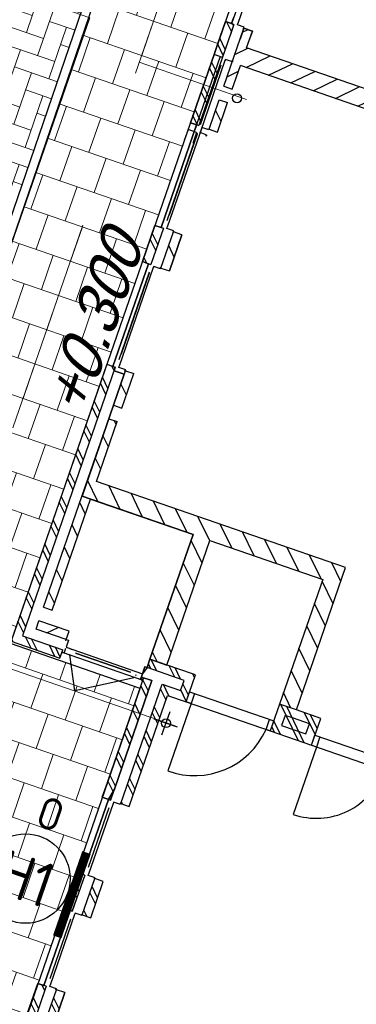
# Model space of a CAD drawing. Header units: metres. Extents: x 128615 to 129083, y 455669 to 456034.
# Tile 12 of 158: x 128731.72 to 128735.49, y 455835.78 to 455846.8. Entities that reach past the tile are written whole.
import ezdxf
from ezdxf.enums import TextEntityAlignment as Align

# ---------------------------------------------------------------- set-up
doc = ezdxf.new("R2010")
doc.units = ezdxf.units.M
doc.linetypes.add('RI-AWZI_TERREINRIOLERING', pattern=[19.8, 6, -1.8, 2.4, -1.8, 1.8, -1.8, 2.4, -1.8])
for name, color, linetype in [('B-ME-IE-VERLICHTING-G', 1, 'Continuous'), ('B-XX-GR-GRAS-G', 90, 'Continuous'), ('B-XX-OG-BEBOUWING-G', 1, 'Continuous'), ('B-XX-VH-KANTVERHARDING-G', 60, 'Continuous')]:
    doc.layers.add(name, color=color, linetype=linetype)
for name, color, linetype, lineweight in [('B-WE-OG-HOOGTELIJN-G', 7, 'Continuous', 18), ('B-XX-RI-AWZI_TERREINRIOLERING-G', 10, 'RI-AWZI_TERREINRIOLERING', 18), ('B-XX-VH-BESTRATING-V', 1, 'Continuous', 18)]:
    doc.layers.add(name, color=color, linetype=linetype, lineweight=lineweight)
doc.styles.add('BURO-018', font='Isocp.shx', dxfattribs={"height": 360})
doc.styles.add('BURO-025', font='Isocp.shx', dxfattribs={"height": 500})
doc.styles.add('TAUW-ISOCP', font='tcb_isocp.shx')

# ---------------------------------------------------------------- blocks, each defined once
blk = doc.blocks.new('E00172')
at = {"color": 0, "linetype": 'Continuous', "const_width": 0.5}
blk.add_lwpolyline([(-2.5, 0.75), (2.5, 0.75)], dxfattribs=at)
at = {"color": 0, "linetype": 'Continuous'}
blk.add_circle((0, 3.5), 2.5, dxfattribs=at)
at = {"color": 0, "linetype": 'Continuous', "style": 'BURO-018'}
for tag, p in [('E_GKAST', (0, 11.5)), ('E_GROEP', (0, 8.5)), ('E_SGROEP', (4.5, 8.5)), ('E_ARMCODE', (0, 3.5)), ('E_SLET', (4.5, 2.5))]:
    blk.add_attdef(tag, text='', height=1.8, dxfattribs=at).set_placement(p, align=Align.MIDDLE)

msp = doc.modelspace()

# ---------------------------------------------------------------- hatches: boundary and pattern name
at = {"layer": 'B-XX-GR-GRAS-G'}
h = msp.add_hatch(dxfattribs=at)
h.set_pattern_fill('AR-SAND', color=256, scale=0.02, angle=-116.5633, style=0)
h.set_pattern_definition([(18.4066, (128738.9979, 455858.1423), (0.289943, 0.935446), [0, -0.77216, 0, -0.8636, 0, -0.8255]), (348.4066, (128738.9979, 455858.1423), (1.318547, 1.060694), [0, -0.41656, 0, -0.69596, 0, -0.2667]), (308.4066, (128738.40746, 455858.3467), (1.495894, -0.514766), [0, -0.254, 0, -0.9144, 0, -1.1938]), (298.4066, (128738.4075, 455858.3467), (1.588946, -0.078203), [0, -0.127, 0, -0.59944, 0, -0.6858])])
edge = h.paths.add_edge_path()
edge.add_line((128718.474, 455835.568), (128718.71, 455835.486))
edge.add_line((128718.71, 455835.486), (128719.857, 455838.8))
edge.add_line((128719.857, 455838.8), (128719.86, 455838.809))
edge.add_line((128719.86, 455838.809), (128728.618, 455835.809))
edge.add_line((128728.618, 455835.809), (128727.707, 455833.151))
edge.add_line((128727.707, 455833.151), (128743.747, 455827.609))
edge.add_line((128743.747, 455827.609), (128743.845, 455827.893))
edge.add_line((128743.845, 455827.893), (128753.177, 455824.666))
edge.add_line((128753.177, 455824.666), (128751.207, 455818.976))
edge.add_line((128751.207, 455818.976), (128750.943, 455819.067))
edge.add_line((128750.943, 455819.067), (128752.762, 455824.321))
edge.add_line((128752.762, 455824.321), (128743.943, 455827.374))
edge.add_line((128743.943, 455827.374), (128741.56, 455820.501))
edge.add_line((128741.56, 455820.501), (128737.241, 455821.982))
edge.add_line((128737.241, 455821.982), (128716.585, 455830.861))
edge.add_line((128716.585, 455830.861), (128714.691, 455833.452))
edge.add_line((128714.691, 455833.452), (128715.763, 455836.506))
edge = h.paths.add_edge_path(flags=16)
edge.add_arc((128736.054, 455824.664), 0.244, 105.9066, 215.9066, ccw=False)
edge.add_arc((128736.184, 455825.042), 0.244, 105.9066, 215.9066, ccw=False)
edge.add_arc((128736.315, 455825.42), 0.244, 105.9066, 215.9066, ccw=False)
edge.add_arc((128736.446, 455825.798), 0.244, 105.9066, 215.9066, ccw=False)
edge.add_arc((128736.577, 455826.176), 0.244, 105.9066, 215.9066, ccw=False)
edge.add_arc((128736.694, 455826.468), 0.192, 87.0409, 197.0409, ccw=False)
edge.add_arc((128736.847, 455826.462), 0.244, 15.9066, 125.9066, ccw=False)
edge.add_arc((128737.225, 455826.331), 0.244, 15.9066, 125.9066, ccw=False)
edge.add_arc((128737.603, 455826.2), 0.244, 15.9066, 125.9066, ccw=False)
edge.add_arc((128737.981, 455826.069), 0.244, 15.9066, 125.9066, ccw=False)
edge.add_arc((128738.359, 455825.938), 0.244, 15.9066, 125.9066, ccw=False)
edge.add_arc((128738.737, 455825.808), 0.244, 15.9066, 125.9066, ccw=False)
edge.add_arc((128739.115, 455825.677), 0.244, 15.9066, 125.9066, ccw=False)
edge.add_arc((128739.493, 455825.546), 0.244, 15.9066, 125.9066, ccw=False)
edge.add_arc((128739.871, 455825.415), 0.244, 15.9066, 125.9066, ccw=False)
edge.add_arc((128740.249, 455825.284), 0.244, 15.9066, 125.9066, ccw=False)
edge.add_arc((128740.617, 455825.151), 0.24, 13.585, 123.585, ccw=False)
edge.add_arc((128740.812, 455824.966), 0.244, -29.0934, 80.9066, ccw=False)
edge.add_arc((128740.987, 455824.606), 0.244, -29.0934, 80.9066, ccw=False)
edge.add_arc((128741.143, 455824.254), 0.24, -33.733, 76.267, ccw=False)
edge.add_arc((128741.2, 455823.923), 0.244, -55.8615, 54.1385, ccw=False)
edge.add_arc((128741.194, 455823.523), 0.244, -55.8615, 54.1385, ccw=False)
edge.add_arc((128741.151, 455823.159), 0.241, -67.9651, 42.0349, ccw=False)
edge.add_arc((128741.063, 455822.909), 0.181, -101.4981, 8.5019, ccw=False)
edge.add_arc((128740.883, 455822.929), 0.244, 195.9066, 305.9066, ccw=False)
edge.add_arc((128740.505, 455823.06), 0.244, 195.9066, 305.9066, ccw=False)
edge.add_arc((128740.127, 455823.191), 0.244, 195.9066, 305.9066, ccw=False)
edge.add_arc((128739.75, 455823.322), 0.244, 195.9066, 305.9066, ccw=False)
edge.add_arc((128739.372, 455823.452), 0.244, 195.9066, 305.9066, ccw=False)
edge.add_arc((128738.994, 455823.583), 0.244, 195.9066, 305.9066, ccw=False)
edge.add_arc((128738.616, 455823.714), 0.244, 195.9066, 305.9066, ccw=False)
edge.add_arc((128738.238, 455823.845), 0.244, 195.9066, 305.9066, ccw=False)
edge.add_arc((128737.86, 455823.976), 0.244, 195.9066, 305.9066, ccw=False)
edge.add_arc((128737.482, 455824.107), 0.244, 195.9066, 305.9066, ccw=False)
edge.add_arc((128737.104, 455824.237), 0.244, 195.9066, 305.9066, ccw=False)
edge.add_arc((128736.726, 455824.368), 0.244, 195.9066, 305.9066, ccw=False)
edge.add_arc((128736.348, 455824.499), 0.244, 195.9066, 305.9066, ccw=False)
edge.add_arc((128736.015, 455824.567), 0.166, 195.9066, 305.9066, ccw=False)
at = {"layer": 'B-XX-OG-BEBOUWING-G'}
h = msp.add_hatch(dxfattribs=at)
h.set_pattern_fill('T,_O', color=256, scale=0.059852, angle=-19.0934)
h.set_pattern_definition([(25.9066, (128737.31103, 455846.29291), (-0.081718, 0.168243), [])])
h.paths.add_polyline_path([(128739.654, 455844.4), (128739.22, 455843.146), (128739.418, 455843.077), (128740.955, 455847.518), (128739.871, 455847.893), (128739.802, 455847.695), (128740.688, 455847.389), (128739.722, 455844.598), (128734.264, 455846.488), (128734.33, 455846.676), (128734.235, 455846.709), (128734.01, 455846.058), (128734.104, 455846.026), (128734.196, 455846.29)])
h = msp.add_hatch(dxfattribs=at)
h.set_pattern_fill('10300013,O', color=256, scale=99.753937, angle=160.9066)
h.set_pattern_definition([(295.907, (128733.87932, 455846.19862), (0.17946, 0.087166), []), (295.907, (128733.94598, 455846.17555), (0.17946, 0.087166), [])])
h.paths.add_polyline_path([(128733.636, 455845.649), (128733.731, 455845.617), (128734.122, 455846.748), (128734.028, 455846.781)])
h = msp.add_hatch(dxfattribs=at)
h.set_pattern_fill('T,_O', color=256, scale=0.059852, angle=250.9066)
h.set_pattern_definition([(295.91, (128733.94803, 455845.7262), (0.16824, 0.08172), [])])
h.paths.add_polyline_path([(128734.052, 455845.875), (128733.958, 455845.907), (128733.844, 455845.578), (128733.938, 455845.545)])
h = msp.add_hatch(dxfattribs=at)
h.set_pattern_fill('10300013,O', color=256, scale=99.753937, angle=160.9066)
h.set_pattern_definition([(295.91, (128733.2153, 455844.2803), (0.17946, 0.08717), []), (295.91, (128733.28195, 455844.25723), (0.17946, 0.08717), [])])
h.paths.add_polyline_path([(128733.098, 455844.094), (128733.192, 455844.061), (128733.333, 455844.467), (128733.238, 455844.499)])
h = msp.add_hatch(dxfattribs=at)
h.set_pattern_fill('T,_O', color=256, scale=0.059852, angle=70.9066)
h.set_pattern_definition([(115.91, (128733.42268, 455844.20852), (-0.16824, -0.08172), [])])
h.paths.add_polyline_path([(128733.305, 455844.022), (128733.4, 455843.99), (128733.54, 455844.395), (128733.446, 455844.428)])
h = msp.add_hatch(dxfattribs=at)
h.set_pattern_fill('10300013,O', color=256, scale=99.753937, angle=160.9066)
h.set_pattern_definition([(295.907, (128732.43651, 455841.2986), (0.179459, 0.087166), []), (295.907, (128732.50317, 455841.27552), (0.179459, 0.087166), [])])
h.paths.add_polyline_path([(128731.753, 455839.904), (128732.794, 455842.911), (128732.7, 455842.944), (128731.626, 455839.843), (128732.173, 455839.653), (128732.206, 455839.748)])
h = msp.add_hatch(dxfattribs=at)
h.set_pattern_fill('T,_O', color=256, scale=0.059852, angle=250.9066)
h.set_pattern_definition([(295.91, (128732.88754, 455842.66256), (0.16824, 0.08172), [])])
h.paths.add_polyline_path([(128733.002, 455842.839), (128732.907, 455842.872), (128732.774, 455842.486), (128732.868, 455842.453)])
h = msp.add_hatch(dxfattribs=at)
h.set_pattern_fill('T,_O', color=256, scale=0.059852, angle=70.9066)
h.set_pattern_definition([(115.907, (128733.77201, 455840.70436), (-0.168243, -0.081718), [])])
h.paths.add_polyline_path([(128731.99, 455840.223), (128732.085, 455840.191), (128732.515, 455841.435), (128733.665, 455841.037), (128733.182, 455839.642), (128733.371, 455839.576), (128733.854, 455840.972), (128735.117, 455840.534), (128734.634, 455839.139), (128734.823, 455839.074), (128735.374, 455840.667), (128732.584, 455841.633), (128732.816, 455842.302), (128732.721, 455842.335), (128732.486, 455841.656)])
h = msp.add_hatch(dxfattribs=at)
h.set_pattern_fill('T,_O', color=256, scale=0.059852, angle=160.9066)
h.set_pattern_definition([(205.91, (128732.09154, 455839.96654), (0.08172, -0.16824), [])])
h.paths.add_polyline_path([(128731.938, 455840.072), (128731.906, 455839.978), (128732.245, 455839.861), (128732.278, 455839.955)])
h = msp.add_hatch(dxfattribs=at)
h.set_pattern_fill('10300013,O', color=256, scale=99.753937, angle=340.9066)
h.set_pattern_definition([(115.907, (128733.16943, 455838.7806), (-0.17946, -0.087166), []), (115.907, (128733.10278, 455838.80368), (-0.17946, -0.087166), [])])
h.paths.add_polyline_path([(128733.38, 455839.236), (128733.587, 455839.164), (128733.692, 455839.465), (128733.484, 455839.537), (128733.182, 455839.642), (128733.15, 455839.547), (128733.565, 455839.404), (128733.525, 455839.291), (128733.318, 455839.363), (128732.855, 455838.024), (128732.949, 455837.991)])
h = msp.add_hatch(dxfattribs=at)
h.set_pattern_fill('10300013,O', color=256, scale=99.753937, angle=160.9066)
h.set_pattern_definition([(295.907, (128732.92616, 455838.7487), (0.17946, 0.087166), []), (295.907, (128732.99281, 455838.72563), (0.17946, 0.087166), [])])
h.paths.add_polyline_path([(128732.647, 455838.096), (128732.742, 455838.063), (128733.205, 455839.402), (128733.111, 455839.434)])
h = msp.add_hatch(dxfattribs=at)
h.set_pattern_fill('10300013,O', color=256, scale=99.753937, angle=340.9066)
h.set_pattern_definition([(115.907, (128734.81293, 455838.90841), (-0.17946, -0.08717), []), (115.907, (128734.74627, 455838.93148), (-0.17946, -0.08717), [])])
h.paths.add_polyline_path([(128735.096, 455838.979), (128734.823, 455839.074), (128734.634, 455839.139), (128734.53, 455838.838), (128734.992, 455838.678)])
h = msp.add_hatch(dxfattribs=at)
h.set_pattern_fill('10300013,O', color=256, scale=99.753937, angle=160.9066)
h.set_pattern_definition([(295.91, (128732.33391, 455837.03777), (0.17946, 0.08717), []), (295.91, (128732.40057, 455837.0147), (0.17946, 0.08717), [])])
h.paths.add_polyline_path([(128732.217, 455836.851), (128732.311, 455836.819), (128732.451, 455837.224), (128732.357, 455837.257)])
h = msp.add_hatch(dxfattribs=at)
h.set_pattern_fill('10300013,O', color=256, scale=99.753937, angle=160.9066)
h.set_pattern_definition([(295.91, (128732.5413, 455836.96598), (0.17946, 0.08717), []), (295.91, (128732.60795, 455836.9429), (0.17946, 0.08717), [])])
h.paths.add_polyline_path([(128732.424, 455836.78), (128732.518, 455836.747), (128732.659, 455837.152), (128732.564, 455837.185)])
h = msp.add_hatch(dxfattribs=at)
h.set_pattern_fill('10300013,O', color=256, scale=99.753937, angle=340.9066)
h.set_pattern_definition([(115.91, (128731.9032, 455835.79346), (-0.17946, -0.08717), []), (115.91, (128731.83654, 455835.81653), (-0.17946, -0.08717), [])])
h.paths.add_polyline_path([(128731.786, 455835.607), (128731.88, 455835.574), (128732.02, 455835.98), (128731.926, 455836.012)])
h = msp.add_hatch(dxfattribs=at)
h.set_pattern_fill('10300013,O', color=256, scale=99.753937, angle=160.9066)
h.set_pattern_definition([(295.91, (128732.11058, 455835.72167), (0.17946, 0.08717), []), (295.91, (128732.17723, 455835.6986), (0.17946, 0.08717), [])])
h.paths.add_polyline_path([(128731.993, 455835.535), (128732.088, 455835.503), (128732.228, 455835.908), (128732.134, 455835.941)])
at = {"layer": 'B-XX-VH-BESTRATING-V'}
h = msp.add_hatch(dxfattribs=at)
h.set_pattern_fill('BRICK', color=256, scale=0.033071, angle=-116.5097)
h.set_pattern_definition([(340.90658, (128781.00315, 455850.76689), (0.06869295, 0.19844713), []), (70.9066, (128781.00315, 455850.7669), (-0.3968943, 0.1373859), [0.21, -0.21]), (70.9066, (128781.2016, 455850.6982), (-0.3968943, 0.1373859), [-0.21, 0.21])])
edge = h.paths.add_edge_path()
edge.add_line((128831.613, 455838.835), (128839.065, 455860.49))
edge.add_line((128839.065, 455860.49), (128836.303, 455861.441))
edge.add_line((128836.303, 455861.441), (128833.542, 455862.392))
edge.add_arc((128834.295, 455864.408), 2.151, 165.7586, 249.5103, ccw=False)
edge.add_line((128832.209, 455864.937), (128832.723, 455866.363))
edge.add_line((128832.723, 455866.363), (128829.531, 455867.496))
edge.add_line((128829.531, 455867.496), (128825.779, 455865.69))
edge.add_line((128825.779, 455865.69), (128824.189, 455861.229))
edge.add_line((128824.189, 455861.229), (128829.348, 455859.412))
edge.add_arc((128828.682, 455857.538), 1.989, -20.1607, 70.44, ccw=False)
edge.add_line((128830.549, 455856.852), (128825.086, 455841.07))
edge.add_arc((128820.6, 455842.519), 4.713, 246.4303, 342.0979, ccw=False)
edge.add_line((128818.716, 455838.199), (128794.989, 455846.459))
edge.add_line((128794.989, 455846.459), (128740.444, 455865.383))
edge.add_arc((128742.738, 455872.105), 7.103, 156.7496, 251.1612, ccw=False)
edge.add_line((128736.212, 455874.909), (128740.849, 455888.448))
edge.add_arc((128747.419, 455885.784), 7.089, 110.5043, 157.9322, ccw=False)
edge.add_line((128744.936, 455892.424), (128746.056, 455895.66))
edge.add_line((128746.056, 455895.66), (128750.966, 455893.96))
edge.add_line((128750.966, 455893.96), (128752.528, 455898.542))
edge.add_line((128752.528, 455898.542), (128752.015, 455900.356))
edge.add_line((128752.015, 455900.356), (128751.977, 455900.345))
edge.add_line((128751.977, 455900.345), (128751.013, 455903.819))
edge.add_line((128751.013, 455903.819), (128743.304, 455906.535))
edge.add_line((128743.304, 455906.535), (128719.893, 455838.903))
edge.add_line((128719.893, 455838.903), (128720.271, 455838.773))
edge.add_line((128720.271, 455838.773), (128743.55, 455906.025))
edge.add_line((128743.55, 455906.025), (128750.683, 455903.511))
edge.add_line((128750.683, 455903.511), (128752.109, 455898.553))
edge.add_line((128752.109, 455898.553), (128750.717, 455894.47))
edge.add_line((128750.717, 455894.47), (128745.809, 455896.169))
edge.add_line((128745.809, 455896.169), (128744.619, 455892.73))
edge.add_arc((128747.419, 455885.784), 7.489, 111.9598, 158.0178)
edge.add_line((128740.474, 455888.587), (128735.652, 455874.508))
edge.add_arc((128742.711, 455872.076), 7.467, 160.9871, 251.2737)
edge.add_line((128740.314, 455865.005), (128794.857, 455846.082))
edge.add_line((128794.857, 455846.082), (128818.571, 455837.825))
edge.add_arc((128820.6, 455842.519), 5.113, 246.622, 342.0506)
edge.add_line((128825.465, 455840.943), (128830.926, 455856.718))
edge.add_arc((128828.682, 455857.538), 2.389, 339.9319, 430.4538)
edge.add_line((128829.481, 455859.789), (128824.701, 455861.473))
edge.add_line((128824.701, 455861.473), (128826.102, 455865.405))
edge.add_line((128826.102, 455865.405), (128829.46, 455867.096))
edge.add_line((128829.46, 455867.096), (128832.211, 455866.121))
edge.add_line((128832.211, 455866.121), (128831.827, 455865.055))
edge.add_arc((128834.295, 455864.408), 2.551, 165.3042, 249.632)
edge.add_line((128833.407, 455862.016), (128838.557, 455860.242))
edge.add_line((128838.557, 455860.242), (128831.232, 455838.958))
edge.add_arc((128836.451, 455837.356), 5.459, 162.9327, 251.6884)
edge.add_line((128834.736, 455832.173), (128868.21, 455820.559))
edge.add_arc((128870.243, 455825.376), 5.228, 247.1139, 340.4611)
edge.add_line((128875.17, 455823.627), (128882.591, 455844.78))
edge.add_arc((128880.205, 455845.695), 2.555, 339.0051, 400.5812)
edge.add_line((128882.146, 455847.357), (128879.182, 455850.986))
edge.add_line((128879.182, 455850.986), (128886.246, 455856.958))
edge.add_arc((128882.773, 455860.678), 5.089, 313.0387, 342.062)
edge.add_line((128887.615, 455859.11), (128893.018, 455874.516))
edge.add_arc((128882.872, 455877.759), 10.652, 342.2738, 419.2905)
edge.add_line((128888.312, 455886.917), (128886.215, 455887.873))
edge.add_line((128886.215, 455887.873), (128886.109, 455887.478))
edge.add_line((128886.109, 455887.478), (128888.175, 455886.527))
edge.add_arc((128882.886, 455877.76), 10.239, -17.7233, 58.9001, ccw=False)
edge.add_line((128892.639, 455874.643), (128887.236, 455859.238))
edge.add_arc((128882.773, 455860.678), 4.689, 313.1288, 342.1209, ccw=False)
edge.add_line((128885.979, 455857.255), (128883.173, 455854.826))
edge.add_line((128883.173, 455854.826), (128878.584, 455851.087))
edge.add_line((128878.584, 455851.087), (128881.839, 455847.1))
edge.add_arc((128880.205, 455845.695), 2.155, -21.143, 40.7007, ccw=False)
edge.add_line((128882.215, 455844.918), (128877.801, 455832.332))
edge.add_line((128877.801, 455832.332), (128874.793, 455823.76))
edge.add_arc((128870.243, 455825.376), 4.828, 246.9654, 340.4528, ccw=False)
edge.add_line((128868.354, 455820.932), (128834.864, 455832.552))
edge.add_arc((128836.451, 455837.356), 5.059, 163.0072, 251.7166, ccw=False)
h = msp.add_hatch(dxfattribs=at)
h.set_pattern_fill('BRICK', color=256, scale=0.033071, angle=-116.5097)
h.set_pattern_definition([(340.90658, (128778.18289, 455854.11913), (0.06869295, 0.1984471), []), (70.9066, (128778.1829, 455854.11913), (-0.3968943, 0.137386), [0.21, -0.21]), (70.9066, (128778.38133, 455854.05043), (-0.3968943, 0.137386), [-0.21, 0.21])])
edge = h.paths.add_edge_path()
edge.add_arc((128751.322, 455846.394), 9.372, 338.0284, 431.0771)
edge.add_line((128754.361, 455855.26), (128737.544, 455861.087))
edge.add_arc((128735.723, 455855.865), 5.53, 70.7732, 161.0932)
edge.add_line((128730.491, 455857.657), (128723.575, 455837.642))
edge.add_line((128723.575, 455837.642), (128723.954, 455837.512))
edge.add_line((128723.954, 455837.512), (128729.733, 455854.208))
edge.add_line((128729.733, 455854.208), (128729.733, 455854.208))
edge.add_line((128729.733, 455854.208), (128730.87, 455857.527))
edge.add_arc((128735.723, 455855.865), 5.13, 70.7734, 161.0934, ccw=False)
edge.add_line((128737.412, 455860.709), (128754.232, 455854.882))
edge.add_arc((128751.323, 455846.394), 8.972, -22.1004, 71.0807, ccw=False)
edge.add_line((128759.635, 455843.019), (128750.711, 455817.239))
edge.add_line((128750.711, 455817.239), (128751.09, 455817.109))
edge.add_line((128751.09, 455817.109), (128760.013, 455842.888))
h = msp.add_hatch(dxfattribs=at)
h.set_pattern_fill('AR-B88', color=256, scale=0.002, angle=-116.5633, style=0)
h.set_pattern_definition([(340.9066, (128729.5441, 455834.298), (0.132937, 0.3840425), []), (70.9066, (128729.54411, 455834.29802), (-0.059084, 0.4505111), [0.4064, -0.4064])])
h.paths.add_polyline_path([(128733.073, 455839.315), (128731.619, 455839.818), (128735.033, 455849.684), (128735.969, 455849.36), (128736.765, 455851.669), (128729.7, 455854.114), (128728.72, 455851.281), (128733.466, 455849.655), (128727.834, 455833.213), (128743.685, 455827.736), (128743.783, 455828.02), (128746.519, 455827.074), (128746.814, 455827.926), (128731.022, 455833.389)])
h.paths.add_polyline_path([(128732.395, 455851.305), (128731.781, 455851.517), (128731.794, 455852.167), (128732.415, 455852.356), (128732.787, 455851.823)], flags=16)
h.paths.add_polyline_path([(128731.984, 455851.662), (128732.381, 455851.525), (128732.558, 455852.035), (128732.161, 455852.173)], flags=8)
h = msp.add_hatch(dxfattribs=at)
h.set_pattern_fill('AR-HBONE', color=256, scale=0.002, angle=-71.5633, style=0)
h.set_pattern_definition([(70.9066, (128738.99792, 455858.14229), (-0.1255526, 0.2584899), [0.6096, -0.2032]), (160.9066, (128739.06439, 455858.3343), (-0.1255526, 0.2584899), [0.6096, -0.2032])])
h.paths.add_polyline_path([(128733.339, 455849.593), (128728.687, 455851.186), (128726.347, 455844.428), (128726.348, 455844.428), (128726.217, 455844.05), (128723.954, 455837.512), (128728.65, 455835.904)])

# ---------------------------------------------------------------- linework, layer by layer
at = {"layer": 'B-XX-OG-BEBOUWING-G'}
for p, q in [((128734.387, 455847.596), (128734.096, 455846.757)), ((128734.44, 455847.551), (128734.166, 455846.759)), ((128734.028, 455846.781), (128733.636, 455845.649)), ((128733.943, 455846.536), (128734.028, 455846.781)), ((128734.028, 455846.781), (128733.985, 455846.657)), ((128734.122, 455846.748), (128734.028, 455846.781)), ((128734.122, 455846.748), (128734.028, 455846.781)), ((128734.028, 455846.781), (128734.086, 455846.763)), ((128734.096, 455846.767), (128734.107, 455846.789)), ((128734.103, 455846.777), (128734.107, 455846.789)), ((128734.107, 455846.789), (128734.121, 455846.83)), ((128734.122, 455846.748), (128733.731, 455845.617)), ((128734.01, 455846.058), (128734.235, 455846.709)), ((128734.122, 455846.748), (128734.079, 455846.624)), ((128734.161, 455846.745), (128734.166, 455846.759)), ((128734.239, 455846.718), (128734.161, 455846.745)), ((128734.235, 455846.709), (128734.193, 455846.585)), ((128734.223, 455846.713), (128734.235, 455846.709)), ((128734.235, 455846.709), (128734.239, 455846.718)), ((128734.33, 455846.676), (128734.235, 455846.709)), ((128734.235, 455846.709), (128734.33, 455846.676)), ((128734.264, 455846.488), (128734.33, 455846.676)), ((128734.33, 455846.676), (128734.287, 455846.553)), ((128733.901, 455846.413), (128733.943, 455846.536)), ((128733.901, 455846.413), (128733.943, 455846.536)), ((128733.995, 455846.38), (128734.038, 455846.504)), ((128739.722, 455844.598), (128734.264, 455846.488)), ((128733.636, 455845.649), (128733.901, 455846.413)), ((128733.969, 455846.389), (128733.679, 455845.55)), ((128734.022, 455846.344), (128733.748, 455845.552)), ((128733.995, 455846.38), (128733.901, 455846.413)), ((128733.901, 455846.413), (128733.901, 455846.413)), ((128733.962, 455846.369), (128733.958, 455846.357)), ((128734.027, 455846.358), (128734.022, 455846.344)), ((128734.105, 455846.331), (128734.027, 455846.358)), ((128734.096, 455846.345), (128734.108, 455846.341)), ((128734.108, 455846.341), (128734.105, 455846.331)), ((128733.748, 455845.629), (128733.979, 455846.297)), ((128734.104, 455846.026), (128734.196, 455846.29)), ((128739.654, 455844.4), (128734.196, 455846.29)), ((128734.01, 455846.058), (128734.104, 455846.026)), ((128733.844, 455845.578), (128733.958, 455845.907)), ((128733.958, 455845.907), (128734.052, 455845.875)), ((128733.938, 455845.545), (128734.052, 455845.875)), ((128733.705, 455845.626), (128733.307, 455844.476)), ((128733.307, 455844.476), (128733.705, 455845.626)), ((128733.758, 455845.581), (128733.376, 455844.478)), ((128733.61, 455845.574), (128733.567, 455845.45)), ((128733.704, 455845.541), (128733.61, 455845.574)), ((128733.636, 455845.649), (128733.731, 455845.617)), ((128733.705, 455845.626), (128733.636, 455845.649)), ((128733.685, 455845.57), (128733.69, 455845.582)), ((128733.698, 455845.606), (128733.694, 455845.594)), ((128733.763, 455845.595), (128733.758, 455845.581)), ((128733.841, 455845.568), (128733.763, 455845.595)), ((128733.832, 455845.582), (128733.844, 455845.578)), ((128733.844, 455845.578), (128733.841, 455845.568)), ((128733.844, 455845.578), (128733.938, 455845.545)), ((128733.376, 455844.554), (128733.715, 455845.534)), ((128733.71, 455845.521), (128733.396, 455844.613)), ((128733.704, 455845.541), (128733.662, 455845.418)), ((128733.743, 455845.538), (128733.748, 455845.552)), ((128733.821, 455845.511), (128733.743, 455845.538)), ((128733.806, 455845.506), (128733.818, 455845.502)), ((128733.818, 455845.502), (128733.821, 455845.511)), ((128733.238, 455844.499), (128733.098, 455844.094)), ((128733.098, 455844.094), (128733.238, 455844.499)), ((128733.333, 455844.467), (128733.192, 455844.061)), ((128733.238, 455844.499), (128733.333, 455844.467)), ((128733.238, 455844.499), (128733.307, 455844.476)), ((128733.314, 455844.496), (128733.318, 455844.507)), ((128733.371, 455844.464), (128733.376, 455844.478)), ((128733.449, 455844.437), (128733.371, 455844.464)), ((128733.305, 455844.022), (128733.446, 455844.428)), ((128733.54, 455844.395), (128733.4, 455843.99)), ((128733.4, 455843.99), (128733.54, 455844.395)), ((128733.434, 455844.432), (128733.446, 455844.428)), ((128733.446, 455844.428), (128733.449, 455844.437)), ((128733.54, 455844.395), (128733.446, 455844.428)), ((128733.166, 455844.07), (128732.768, 455842.92)), ((128732.768, 455842.92), (128733.166, 455844.07)), ((128733.219, 455844.026), (128732.838, 455842.923)), ((128733.098, 455844.094), (128733.192, 455844.061)), ((128733.166, 455844.07), (128733.098, 455844.094)), ((128733.159, 455844.05), (128733.155, 455844.039)), ((128733.224, 455844.04), (128733.219, 455844.026)), ((128733.302, 455844.013), (128733.224, 455844.04)), ((128733.293, 455844.026), (128733.305, 455844.022)), ((128733.305, 455844.022), (128733.302, 455844.013)), ((128733.305, 455844.022), (128733.4, 455843.99)), ((128732.837, 455842.999), (128733.176, 455843.978)), ((128733.172, 455843.966), (128732.858, 455843.058)), ((128732.7, 455842.944), (128731.626, 455839.843)), ((128732.794, 455842.911), (128732.768, 455842.92)), ((128732.775, 455842.94), (128732.779, 455842.952)), ((128732.78, 455842.872), (128732.794, 455842.911)), ((128732.833, 455842.908), (128732.838, 455842.923)), ((128732.421, 455841.468), (128732.894, 455842.833)), ((128732.774, 455842.486), (128732.907, 455842.872)), ((128732.894, 455842.833), (128732.78, 455842.872)), ((128732.911, 455842.882), (128732.833, 455842.908)), ((128732.868, 455842.453), (128733.002, 455842.839)), ((128732.895, 455842.876), (128732.907, 455842.872)), ((128732.907, 455842.872), (128732.911, 455842.882)), ((128732.774, 455842.486), (128732.868, 455842.453)), ((128732.486, 455841.656), (128732.721, 455842.335)), ((128732.584, 455841.633), (128732.816, 455842.302)), ((128732.721, 455842.335), (128732.816, 455842.302)), ((128731.99, 455840.223), (128732.486, 455841.656)), ((128735.374, 455840.667), (128732.584, 455841.633)), ((128732.085, 455840.191), (128732.515, 455841.435)), ((128733.665, 455841.037), (128732.421, 455841.468)), ((128732.515, 455841.435), (128733.665, 455841.037)), ((128733.665, 455841.037), (128733.182, 455839.642)), ((128733.182, 455839.642), (128733.665, 455841.037)), ((128733.371, 455839.576), (128733.854, 455840.972)), ((128733.854, 455840.972), (128735.117, 455840.534)), ((128734.823, 455839.074), (128735.374, 455840.667)), ((128735.117, 455840.534), (128734.634, 455839.139)), ((128731.99, 455840.223), (128732.085, 455840.191)), ((128731.906, 455839.978), (128731.938, 455840.072)), ((128732.278, 455839.955), (128731.938, 455840.072)), ((128732.245, 455839.861), (128731.906, 455839.978)), ((128732.245, 455839.861), (128732.278, 455839.955)), ((128731.626, 455839.843), (128732.173, 455839.653)), ((128731.753, 455839.904), (128732.206, 455839.748)), ((128732.241, 455839.849), (128732.245, 455839.861)), ((128732.268, 455839.853), (128732.242, 455839.775)), ((128732.245, 455839.861), (128732.268, 455839.853)), ((128732.173, 455839.653), (128732.206, 455839.748)), ((128732.197, 455839.722), (128733.102, 455839.408)), ((128732.217, 455839.715), (128732.228, 455839.711)), ((128732.223, 455839.721), (128732.238, 455839.765)), ((128732.223, 455839.721), (128732.238, 455839.765)), ((128732.242, 455839.775), (128732.242, 455839.775)), ((128732.242, 455839.775), (128733.099, 455839.478)), ((128732.297, 455839.755), (128732.309, 455839.751)), ((128732.276, 455839.694), (128732.288, 455839.69)), ((128732.34, 455839.286), (128732.286, 455839.691)), ((128732.964, 455839.498), (128732.348, 455839.711)), ((128732.361, 455839.707), (128732.964, 455839.498)), ((128733.15, 455839.547), (128733.182, 455839.642)), ((128733.371, 455839.576), (128733.182, 455839.642)), ((128733.182, 455839.642), (128733.371, 455839.576)), ((128733.126, 455839.556), (128733.099, 455839.478)), ((128733.099, 455839.478), (128733.126, 455839.556)), ((128733.15, 455839.547), (128733.126, 455839.556)), ((128733.126, 455839.556), (128733.15, 455839.547)), ((128733.146, 455839.535), (128733.15, 455839.547)), ((128733.565, 455839.404), (128733.15, 455839.547)), ((128733.02, 455839.437), (128732.34, 455839.286)), ((128733.205, 455839.402), (128732.742, 455838.063)), ((128732.784, 455838.187), (128733.205, 455839.402)), ((128733.031, 455839.459), (128733.019, 455839.463)), ((128733.082, 455839.415), (128733.07, 455839.419)), ((128733.081, 455839.424), (128733.096, 455839.468)), ((128733.081, 455839.424), (128733.096, 455839.468)), ((128733.104, 455839.415), (128733.081, 455839.424)), ((128733.096, 455839.468), (128733.099, 455839.478)), ((128733.099, 455839.478), (128733.099, 455839.478)), ((128733.111, 455839.434), (128733.104, 455839.415)), ((128733.205, 455839.402), (128733.111, 455839.434)), ((128733.205, 455839.402), (128733.111, 455839.434)), ((128733.525, 455839.291), (128733.565, 455839.404)), ((128732.855, 455838.024), (128733.318, 455839.363)), ((128733.318, 455839.363), (128733.525, 455839.291)), ((128733.626, 455839.277), (128734.569, 455838.951)), ((128733.587, 455839.164), (128734.53, 455838.838)), ((128733.317, 455838.795), (128733.407, 455839.056)), ((128733.644, 455839.144), (128733.383, 455838.39)), ((128734.634, 455839.139), (128734.53, 455838.838)), ((128734.823, 455839.074), (128734.634, 455839.139)), ((128734.634, 455839.139), (128734.634, 455839.139)), ((128734.823, 455839.074), (128734.634, 455839.139)), ((128735.096, 455838.979), (128734.823, 455839.074)), ((128733.492, 455838.88), (128733.231, 455838.97)), ((128734.992, 455838.678), (128735.096, 455838.979)), ((128734.53, 455838.838), (128734.992, 455838.678)), ((128735.031, 455838.791), (128735.898, 455838.491)), ((128735.048, 455838.658), (128734.787, 455837.904)), ((128734.992, 455838.678), (128735.859, 455838.377)), ((128732.647, 455838.096), (128732.69, 455838.219)), ((128732.716, 455838.072), (128732.784, 455838.187)), ((128732.742, 455838.063), (128732.784, 455838.187)), ((128732.716, 455838.072), (128732.425, 455837.233)), ((128732.425, 455837.233), (128732.716, 455838.072)), ((128732.742, 455838.063), (128732.647, 455838.096)), ((128732.494, 455837.312), (128732.726, 455837.98)), ((128732.769, 455838.027), (128732.495, 455837.235)), ((128732.709, 455838.052), (128732.705, 455838.04)), ((128732.774, 455838.041), (128732.769, 455838.027)), ((128732.851, 455838.015), (128732.774, 455838.041)), ((128732.843, 455838.028), (128732.855, 455838.024)), ((128732.855, 455838.024), (128732.851, 455838.015)), ((128732.357, 455837.257), (128732.217, 455836.851)), ((128732.259, 455836.975), (128732.357, 455837.257)), ((128732.451, 455837.224), (128732.311, 455836.819)), ((128732.357, 455837.257), (128732.314, 455837.133)), ((128732.451, 455837.224), (128732.357, 455837.257)), ((128732.357, 455837.257), (128732.357, 455837.257)), ((128732.451, 455837.224), (128732.357, 455837.257)), ((128732.357, 455837.257), (128732.425, 455837.233)), ((128732.451, 455837.224), (128732.408, 455837.101)), ((128732.424, 455836.78), (128732.564, 455837.185)), ((128732.432, 455837.253), (128732.436, 455837.265)), ((128732.49, 455837.221), (128732.495, 455837.235)), ((128732.568, 455837.194), (128732.49, 455837.221)), ((128732.552, 455837.189), (128732.564, 455837.185)), ((128732.564, 455837.185), (128732.568, 455837.194)), ((128732.659, 455837.152), (128732.564, 455837.185)), ((128732.518, 455836.747), (128732.659, 455837.152)), ((128732.217, 455836.851), (128732.259, 455836.975)), ((128732.217, 455836.851), (128732.259, 455836.975)), ((128732.217, 455836.851), (128732.311, 455836.819)), ((128732.311, 455836.819), (128732.217, 455836.851)), ((128732.285, 455836.828), (128732.217, 455836.851)), ((128732.311, 455836.819), (128732.354, 455836.942)), ((128732.285, 455836.828), (128731.995, 455835.989)), ((128731.995, 455835.989), (128732.285, 455836.828)), ((128732.338, 455836.783), (128732.064, 455835.991)), ((128732.064, 455836.067), (128732.295, 455836.736)), ((128732.278, 455836.808), (128732.274, 455836.796)), ((128732.343, 455836.797), (128732.338, 455836.783)), ((128732.421, 455836.77), (128732.343, 455836.797)), ((128732.412, 455836.784), (128732.424, 455836.78)), ((128732.424, 455836.78), (128732.421, 455836.77)), ((128732.424, 455836.78), (128732.518, 455836.747)), ((128731.926, 455836.012), (128731.786, 455835.607)), ((128731.786, 455835.607), (128731.926, 455836.012)), ((128732.02, 455835.98), (128731.88, 455835.574)), ((128731.926, 455836.012), (128731.883, 455835.889)), ((128732.02, 455835.98), (128731.926, 455836.012)), ((128731.926, 455836.012), (128731.926, 455836.012)), ((128732.02, 455835.98), (128731.926, 455836.012)), ((128731.926, 455836.012), (128731.995, 455835.989)), ((128732.02, 455835.98), (128731.978, 455835.856)), ((128732.001, 455836.009), (128732.005, 455836.02)), ((128732.059, 455835.977), (128732.064, 455835.991)), ((128732.137, 455835.95), (128732.059, 455835.977)), ((128731.993, 455835.535), (128732.134, 455835.941)), ((128732.228, 455835.908), (128732.088, 455835.503)), ((128732.088, 455835.503), (128732.228, 455835.908)), ((128732.122, 455835.945), (128732.134, 455835.941)), ((128732.134, 455835.941), (128732.137, 455835.95)), ((128732.228, 455835.908), (128732.134, 455835.941))]:
    msp.add_line(p, q, dxfattribs=at)
for points in [[(128738.998, 455858.142), (128754.288, 455852.85), (128748.766, 455836.898), (128749.796, 455836.542), (128746.814, 455827.926), (128731.022, 455833.389), (128733.073, 455839.315), (128731.619, 455839.818), (128735.033, 455849.684), (128735.969, 455849.36), (128738.998, 455858.142)], [(128738.998, 455858.142), (128754.288, 455852.85), (128748.766, 455836.898), (128749.796, 455836.542), (128746.814, 455827.926), (128731.022, 455833.389), (128733.073, 455839.315), (128731.619, 455839.818), (128735.033, 455849.684), (128735.969, 455849.36), (128738.998, 455858.142)], [(128734.121, 455846.83), (128734.097, 455846.759), (128734.028, 455846.781), (128733.943, 455846.536), (128733.901, 455846.413), (128733.636, 455845.649), (128733.705, 455845.626), (128733.307, 455844.476), (128733.238, 455844.499), (128733.098, 455844.094), (128733.166, 455844.07), (128732.768, 455842.92), (128732.794, 455842.911), (128732.78, 455842.872), (128732.894, 455842.833), (128732.421, 455841.468), (128733.665, 455841.037), (128733.182, 455839.642), (128733.15, 455839.547), (128733.099, 455839.478), (128733.087, 455839.442), (128733.205, 455839.402), (128732.784, 455838.187), (128732.716, 455838.072), (128732.425, 455837.233), (128732.357, 455837.257), (128732.259, 455836.975), (128732.217, 455836.851), (128732.285, 455836.828), (128731.995, 455835.989), (128731.926, 455836.012), (128731.786, 455835.607)], [(128733.731, 455845.617), (128733.636, 455845.649)], [(128733.4, 455843.99), (128733.54, 455844.395)], [(128732.7, 455842.944), (128732.794, 455842.911), (128731.753, 455839.904)], [(128732.907, 455842.872), (128733.002, 455842.839)], [(128732.855, 455838.024), (128732.949, 455837.991), (128733.38, 455839.236), (128733.587, 455839.164), (128733.692, 455839.465), (128733.484, 455839.537), (128733.182, 455839.642), (128733.15, 455839.547)], [(128733.111, 455839.434), (128732.647, 455838.096), (128732.742, 455838.063)]]:
    msp.add_lwpolyline(points, dxfattribs=at)
for points in [[(128733.683, 455839.257), (128733.644, 455839.144), (128733.587, 455839.164), (128733.626, 455839.277)], [(128734.569, 455838.951), (128734.53, 455838.838), (128734.483, 455838.854), (128734.522, 455838.967)], [(128734.696, 455839.012), (128734.657, 455838.899), (128734.93, 455838.805), (128734.969, 455838.918), (128734.79, 455838.98)], [(128735.087, 455838.771), (128735.048, 455838.658), (128734.992, 455838.678), (128735.031, 455838.791)]]:
    msp.add_lwpolyline(points, close=True, dxfattribs=at)
for centre in [(128734.158, 455845.923), (128733.362, 455838.925)]:
    msp.add_circle(centre, 0.0499, dxfattribs=at)
for centre, radius, start, end in [((128734.089, 455846.77), 0.00753, 251.479, 14.6967), ((128734.091, 455846.768), 0.00753, 251.479, 14.6967), ((128734.089, 455846.77), 0.00753, 250.9065, 340.9074), ((128732.202, 455839.71), 0.00753, 37.117, 160.3346), ((128732.202, 455839.708), 0.00753, 37.117, 160.3346), ((128733.089, 455839.401), 0.00753, 341.4775, 104.6961), ((128733.091, 455839.403), 0.00753, 341.4775, 104.6961), ((128733.682, 455839.217), 0.879, 250.0878, 335.6283), ((128735.048, 455838.658), 0.798, 250.9065, 340.9074)]:
    msp.add_arc(centre, radius, start, end, dxfattribs=at)
at = {"layer": 'B-XX-RI-AWZI_TERREINRIOLERING-G'}
for points in [[(128729.095, 455834.863), (128737.825, 455860.082)], [(128734.263, 455845.91), (128733.063, 455846.326)], [(128733.466, 455838.895), (128730.809, 455839.815)]]:
    msp.add_lwpolyline(points, dxfattribs=at)
at = {"layer": 'B-XX-VH-BESTRATING-V'}
msp.add_lwpolyline([(128731.562, 455844.084), (128732.51, 455846.824), (128727.37, 455848.604), (128726.421, 455845.863)], close=True, dxfattribs=at)
at = {"layer": 'B-XX-VH-KANTVERHARDING-G'}
for points in [[(128751.207, 455818.976), (128753.177, 455824.666), (128743.845, 455827.893), (128743.747, 455827.609), (128727.707, 455833.151), (128733.339, 455849.593), (128728.687, 455851.186)], [(128751.302, 455818.943), (128753.304, 455824.728), (128743.783, 455828.02), (128743.685, 455827.736), (128727.834, 455833.213), (128733.466, 455849.655), (128728.72, 455851.281)]]:
    msp.add_lwpolyline(points, dxfattribs=at)

# ---------------------------------------------------------------- block references
at = {"layer": 'B-ME-IE-VERLICHTING-G'}
ref = msp.add_blockref('E00172', (128732.449, 455836.955), dxfattribs=dict(at, xscale=0.1999999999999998, yscale=0.1999999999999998, zscale=0.1999999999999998, rotation=70.82927445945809))
ref.add_attrib('E_ARMCODE', 'H1', dxfattribs={"layer": '0', "color": 2, "linetype": 'Continuous', "height": 0.5, "rotation": 340.9066, "style": 'BURO-025'}).set_placement((128731.788, 455837.185), align=Align.MIDDLE)
ref.add_attrib('E_SLET', 'O', dxfattribs={"layer": '0', "color": 1, "linetype": 'Continuous', "height": 0.36, "rotation": 340.9066, "style": 'BURO-018'}).set_placement((128732.068, 455837.908), align=Align.MIDDLE)
ref.add_attrib('E_GROEP', '.', dxfattribs={"layer": '0', "color": 1, "linetype": 'Continuous', "height": 0.36, "rotation": 340.9066, "style": 'BURO-018'}).set_placement((128730.844, 455837.513), align=Align.MIDDLE)
ref.add_attrib('E_GKAST', 'L100', dxfattribs={"layer": '0', "color": 1, "linetype": 'Continuous', "height": 0.36, "rotation": 340.9066, "style": 'BURO-018'}).set_placement((128730.665, 455838.057), align=Align.MIDDLE)
ref.add_attrib('E_SGROEP', '.', dxfattribs={"layer": '0', "color": 1, "linetype": 'Continuous', "height": 0.36, "rotation": 340.9066, "style": 'BURO-018'}).set_placement((128730.285, 455837.209), align=Align.MIDDLE)

# ---------------------------------------------------------------- texts
at = {"layer": 'B-WE-OG-HOOGTELIJN-G', "style": 'TAUW-ISOCP', "oblique": 20.0002}
msp.add_text('+0.300', height=0.5, rotation=70.9066, dxfattribs=at).set_placement((128732.444, 455842.334))

doc.saveas('drawing.dxf')
